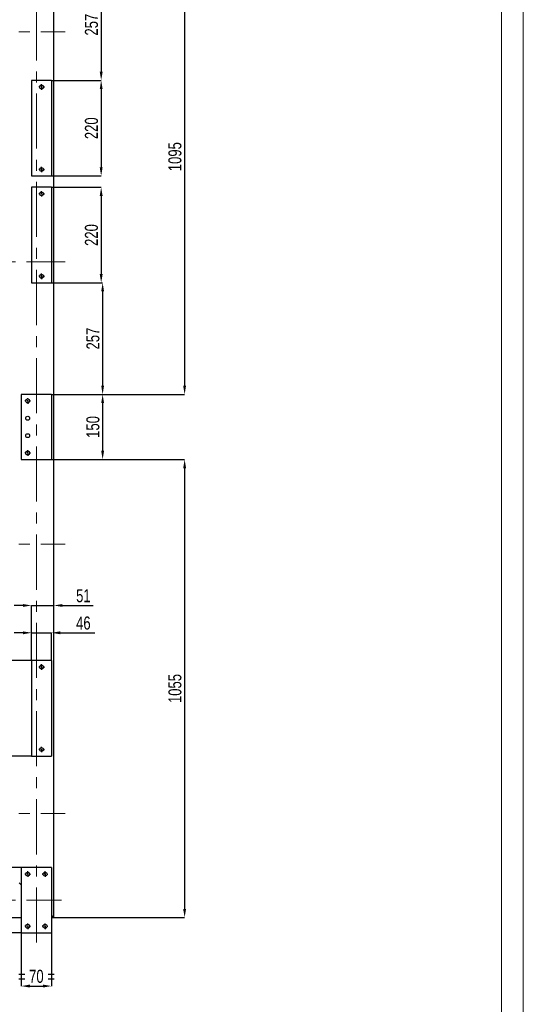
# Model space of a CAD drawing. Header units: millimetres. Extents: x 0 to 841, y 0 to 594.
# Tile 21 of 22: x 725 to 841, y 241 to 468. Entities that reach past the tile are written whole.
import ezdxf

# ---------------------------------------------------------------- set-up
doc = ezdxf.new("R2010")
doc.units = ezdxf.units.MM
doc.header["$PDSIZE"] = -1
doc.linetypes.add('CENTERX2', pattern=[20.32, 12.7, -2.54, 2.54, -2.54])
doc.layers.add('COTES', color=1, linetype='Continuous')
doc.layers.add('TRAIT-MIXTES', color=3, linetype='CENTERX2')
doc.layers.add('TRAIT-FORT', color=4, linetype='Continuous', lineweight=25)
doc.styles.add('SLDTEXTSTYLE0', font='TXT', dxfattribs={"width": 0.75})
doc.dimstyles.new('SLDDIMSTYLE2', dxfattribs={"dimtxt": 3, "dimasz": 2, "dimexe": 0, "dimexo": 0.0625, "dimgap": 0.75, "dimtad": 1, "dimdec": 0, "dimlfac": 10, "dimrnd": 1e-09, "dimzin": 12, "dimdsep": 46, "dimtxsty": 'SLDTEXTSTYLE0', "dimsah": 1, "dimcen": 0.09, "dimadec": 0, "dimazin": 3, "dimtfac": 1, "dimtdec": 0, "dimtofl": 0, "dimtmove": 0, "dimatfit": 3, "dimfxl": 1, "dimfrac": 2, "dimtolj": 1, "dimtzin": 12, "dimarcsym": 0})
doc.dimstyles.new('SLDDIMSTYLE3', dxfattribs={"dimtxt": 3, "dimasz": 2, "dimexe": 0, "dimexo": 0.0625, "dimgap": 0.75, "dimtad": 1, "dimdec": 0, "dimlfac": 10, "dimrnd": 1e-09, "dimzin": 12, "dimdsep": 46, "dimtxsty": 'SLDTEXTSTYLE0', "dimsah": 1, "dimcen": 0.09, "dimadec": 0, "dimazin": 3, "dimtfac": 1, "dimtdec": 0, "dimtmove": 0, "dimatfit": 0, "dimfxl": 1, "dimfrac": 2, "dimtolj": 1, "dimtzin": 12, "dimarcsym": 0})

# ---------------------------------------------------------------- blocks, each defined once
blk = doc.blocks.new('_D_35')
at = {"layer": 'COTES', "color": 0, "lineweight": -2, "transparency": 16777216}
for p, q in [((727.61, 320.3), (497.27, 320.3)), ((497.27, 318.3), (497.27, 300.3)), ((727.61, 298.3), (497.27, 298.3))]:
    blk.add_line(p, q, dxfattribs=at)
at = {"layer": 'COTES', "color": 0, "transparency": 16777216}
for points in [[(496.94, 318.3), (497.61, 318.3), (497.27, 320.3)], [(496.94, 300.3), (497.61, 300.3), (497.27, 298.3)]]:
    blk.add_solid(points, dxfattribs=at)
at = {"layer": 'Defpoints', "color": 0, "transparency": 16777216}
for p in [(727.67, 320.3), (497.27, 298.3), (727.67, 298.3)]:
    blk.add_point(p, dxfattribs=at)
at = {"layer": 'COTES', "color": 0, "transparency": 16777216, "insert": (493.52, 309.3), "char_height": 3, "attachment_point": 2, "rotation": 90, "style": 'SLDTEXTSTYLE0'}
blk.add_mtext('\\A1;220', dxfattribs=at)
blk = doc.blocks.new('_D_37')
at = {"layer": 'COTES', "color": 0, "lineweight": -2, "transparency": 16777216}
for p, q in [((732.34, 429.3), (743.7, 429.3)), ((743.7, 427.3), (743.7, 409.3)), ((732.34, 407.3), (743.7, 407.3))]:
    blk.add_line(p, q, dxfattribs=at)
at = {"layer": 'COTES', "color": 0, "transparency": 16777216}
for points in [[(743.37, 427.3), (744.04, 427.3), (743.7, 429.3)], [(743.37, 409.3), (744.04, 409.3), (743.7, 407.3)]]:
    blk.add_solid(points, dxfattribs=at)
at = {"layer": 'Defpoints', "color": 0, "transparency": 16777216}
for p in [(732.27, 429.3), (732.27, 407.3), (743.7, 407.3)]:
    blk.add_point(p, dxfattribs=at)
at = {"layer": 'COTES', "color": 0, "transparency": 16777216, "insert": (739.95, 418.3), "char_height": 3, "attachment_point": 2, "rotation": 90, "style": 'SLDTEXTSTYLE0'}
blk.add_mtext('\\A1;220', dxfattribs=at)
blk = doc.blocks.new('_D_38')
at = {"layer": 'COTES', "color": 0, "lineweight": -2, "transparency": 16777216}
for p, q in [((725.67, 326.69), (723.67, 326.69)), ((727.67, 320.36), (727.67, 326.69)), ((727.67, 326.69), (732.27, 326.69)), ((732.27, 320.36), (732.27, 326.69)), ((734.27, 326.69), (742.23, 326.69))]:
    blk.add_line(p, q, dxfattribs=at)
at = {"layer": 'COTES', "color": 0, "transparency": 16777216}
for points in [[(725.67, 327.02), (725.67, 326.35), (727.67, 326.69)], [(734.27, 327.02), (734.27, 326.35), (732.27, 326.69)]]:
    blk.add_solid(points, dxfattribs=at)
at = {"layer": 'Defpoints', "color": 0, "transparency": 16777216}
for p in [(727.67, 326.69), (727.67, 320.3), (732.27, 320.3)]:
    blk.add_point(p, dxfattribs=at)
at = {"layer": 'COTES', "color": 0, "transparency": 16777216, "insert": (739.6, 330.44), "char_height": 3, "attachment_point": 2, "style": 'SLDTEXTSTYLE0'}
blk.add_mtext('\\A1;46', dxfattribs=at)
blk = doc.blocks.new('_D_39')
at = {"layer": 'COTES', "color": 0, "lineweight": -2, "transparency": 16777216}
for p, q in [((725.67, 332.98), (723.67, 332.98)), ((727.67, 320.36), (727.67, 332.98)), ((727.67, 332.98), (732.77, 332.98)), ((732.77, 261.16), (732.77, 332.98)), ((734.77, 332.98), (741.85, 332.98))]:
    blk.add_line(p, q, dxfattribs=at)
at = {"layer": 'COTES', "color": 0, "transparency": 16777216}
for points in [[(725.67, 333.31), (725.67, 332.65), (727.67, 332.98)], [(734.77, 333.31), (734.77, 332.65), (732.77, 332.98)]]:
    blk.add_solid(points, dxfattribs=at)
at = {"layer": 'Defpoints', "color": 0, "transparency": 16777216}
for p in [(727.67, 332.98), (727.67, 320.3), (732.77, 261.1)]:
    blk.add_point(p, dxfattribs=at)
at = {"layer": 'COTES', "color": 0, "transparency": 16777216, "insert": (739.6, 336.73), "char_height": 3, "attachment_point": 2, "style": 'SLDTEXTSTYLE0'}
blk.add_mtext('\\A1;51', dxfattribs=at)
blk = doc.blocks.new('_D_52')
at = {"layer": 'COTES', "color": 0, "lineweight": -2, "transparency": 16777216}
for p, q in [((725.27, 257.54), (725.27, 245.32)), ((732.27, 257.54), (732.27, 245.32)), ((727.27, 245.32), (730.27, 245.32))]:
    blk.add_line(p, q, dxfattribs=at)
at = {"layer": 'COTES', "color": 0, "transparency": 16777216}
for points in [[(727.27, 245.66), (727.27, 244.99), (725.27, 245.32)], [(730.27, 245.66), (730.27, 244.99), (732.27, 245.32)]]:
    blk.add_solid(points, dxfattribs=at)
at = {"layer": 'Defpoints', "color": 0, "transparency": 16777216}
for p in [(725.27, 257.6), (732.27, 257.6), (732.27, 245.32)]:
    blk.add_point(p, dxfattribs=at)
at = {"layer": 'COTES', "color": 0, "transparency": 16777216, "insert": (728.77, 249.07), "char_height": 3, "attachment_point": 2, "style": 'SLDTEXTSTYLE0'}
blk.add_mtext('\\A1;= 70 =', dxfattribs=at)
blk = doc.blocks.new('_D_59')
at = {"layer": 'COTES', "color": 0, "lineweight": -2, "transparency": 16777216}
for p, q in [((732.34, 479.6), (743.7, 479.6)), ((743.7, 477.6), (743.7, 455.9)), ((732.34, 453.9), (743.7, 453.9))]:
    blk.add_line(p, q, dxfattribs=at)
at = {"layer": 'COTES', "color": 0, "transparency": 16777216}
for points in [[(743.37, 477.6), (744.04, 477.6), (743.7, 479.6)], [(743.37, 455.9), (744.04, 455.9), (743.7, 453.9)]]:
    blk.add_solid(points, dxfattribs=at)
at = {"layer": 'Defpoints', "color": 0, "transparency": 16777216}
for p in [(732.27, 479.6), (732.27, 453.9), (743.7, 453.9)]:
    blk.add_point(p, dxfattribs=at)
at = {"layer": 'COTES', "color": 0, "transparency": 16777216, "insert": (739.95, 466.75), "char_height": 3, "attachment_point": 2, "rotation": 90, "style": 'SLDTEXTSTYLE0'}
blk.add_mtext('\\A1;257', dxfattribs=at)
blk = doc.blocks.new('_D_60')
at = {"layer": 'COTES', "color": 0, "lineweight": -2, "transparency": 16777216}
for p, q in [((732.34, 453.9), (743.7, 453.9)), ((743.7, 451.9), (743.7, 433.9)), ((732.34, 431.9), (743.7, 431.9))]:
    blk.add_line(p, q, dxfattribs=at)
at = {"layer": 'COTES', "color": 0, "transparency": 16777216}
for points in [[(743.37, 451.9), (744.04, 451.9), (743.7, 453.9)], [(743.37, 433.9), (744.04, 433.9), (743.7, 431.9)]]:
    blk.add_solid(points, dxfattribs=at)
at = {"layer": 'Defpoints', "color": 0, "transparency": 16777216}
for p in [(732.27, 453.9), (732.27, 431.9), (743.7, 431.9)]:
    blk.add_point(p, dxfattribs=at)
at = {"layer": 'COTES', "color": 0, "transparency": 16777216, "insert": (739.95, 442.9), "char_height": 3, "attachment_point": 2, "rotation": 90, "style": 'SLDTEXTSTYLE0'}
blk.add_mtext('\\A1;220', dxfattribs=at)
blk = doc.blocks.new('_D_61')
at = {"layer": 'COTES', "color": 0, "lineweight": -2, "transparency": 16777216}
for p, q in [((732.34, 381.6), (744.04, 381.6)), ((744.04, 379.6), (744.04, 368.6)), ((732.34, 366.6), (744.04, 366.6))]:
    blk.add_line(p, q, dxfattribs=at)
at = {"layer": 'COTES', "color": 0, "transparency": 16777216}
for points in [[(743.71, 379.6), (744.37, 379.6), (744.04, 381.6)], [(743.71, 368.6), (744.37, 368.6), (744.04, 366.6)]]:
    blk.add_solid(points, dxfattribs=at)
at = {"layer": 'Defpoints', "color": 0, "transparency": 16777216}
for p in [(732.27, 381.6), (732.27, 366.6), (744.04, 366.6)]:
    blk.add_point(p, dxfattribs=at)
at = {"layer": 'COTES', "color": 0, "transparency": 16777216, "insert": (740.29, 374.1), "char_height": 3, "attachment_point": 2, "rotation": 90, "style": 'SLDTEXTSTYLE0'}
blk.add_mtext('\\A1;150', dxfattribs=at)
blk = doc.blocks.new('_D_62')
at = {"layer": 'COTES', "color": 0, "lineweight": -2, "transparency": 16777216}
for p, q in [((699.64, 491.1), (762.94, 491.1)), ((762.94, 489.1), (762.94, 383.6)), ((732.34, 381.6), (762.94, 381.6))]:
    blk.add_line(p, q, dxfattribs=at)
at = {"layer": 'COTES', "color": 0, "transparency": 16777216}
for points in [[(762.6, 489.1), (763.27, 489.1), (762.94, 491.1)], [(762.6, 383.6), (763.27, 383.6), (762.94, 381.6)]]:
    blk.add_solid(points, dxfattribs=at)
at = {"layer": 'Defpoints', "color": 0, "transparency": 16777216}
for p in [(699.57, 491.1), (732.27, 381.6), (762.94, 381.6)]:
    blk.add_point(p, dxfattribs=at)
at = {"layer": 'COTES', "color": 0, "transparency": 16777216, "insert": (759.19, 436.35), "char_height": 3, "attachment_point": 2, "rotation": 90, "style": 'SLDTEXTSTYLE0'}
blk.add_mtext('\\A1;1095', dxfattribs=at)
blk = doc.blocks.new('_D_63')
at = {"layer": 'COTES', "color": 0, "lineweight": -2, "transparency": 16777216}
for p, q in [((732.34, 366.6), (762.94, 366.6)), ((762.94, 364.6), (762.94, 263.1)), ((732.84, 261.1), (762.94, 261.1))]:
    blk.add_line(p, q, dxfattribs=at)
at = {"layer": 'COTES', "color": 0, "transparency": 16777216}
for points in [[(762.6, 364.6), (763.27, 364.6), (762.94, 366.6)], [(762.6, 263.1), (763.27, 263.1), (762.94, 261.1)]]:
    blk.add_solid(points, dxfattribs=at)
at = {"layer": 'Defpoints', "color": 0, "transparency": 16777216}
for p in [(732.27, 366.6), (732.77, 261.1), (762.94, 261.1)]:
    blk.add_point(p, dxfattribs=at)
at = {"layer": 'COTES', "color": 0, "transparency": 16777216, "insert": (759.19, 313.85), "char_height": 3, "attachment_point": 2, "rotation": 90, "style": 'SLDTEXTSTYLE0'}
blk.add_mtext('\\A1;1055', dxfattribs=at)
blk = doc.blocks.new('_D_65')
at = {"layer": 'COTES', "color": 0, "lineweight": -2, "transparency": 16777216}
for p, q in [((725.21, 272.6), (497.27, 272.6)), ((497.27, 270.6), (497.27, 259.6)), ((725.21, 257.6), (497.27, 257.6))]:
    blk.add_line(p, q, dxfattribs=at)
at = {"layer": 'COTES', "color": 0, "transparency": 16777216}
for points in [[(496.94, 270.6), (497.61, 270.6), (497.27, 272.6)], [(496.94, 259.6), (497.61, 259.6), (497.27, 257.6)]]:
    blk.add_solid(points, dxfattribs=at)
at = {"layer": 'Defpoints', "color": 0, "transparency": 16777216}
for p in [(725.27, 272.6), (497.27, 257.6), (725.27, 257.6)]:
    blk.add_point(p, dxfattribs=at)
at = {"layer": 'COTES', "color": 0, "transparency": 16777216, "insert": (493.52, 265.1), "char_height": 3, "attachment_point": 2, "rotation": 90, "style": 'SLDTEXTSTYLE0'}
blk.add_mtext('\\A1;=150=', dxfattribs=at)
blk = doc.blocks.new('_D_66')
at = {"layer": 'COTES', "color": 0, "lineweight": -2, "transparency": 16777216}
for p, q in [((732.34, 407.3), (744.04, 407.3)), ((744.04, 405.3), (744.04, 383.6)), ((732.34, 381.6), (744.04, 381.6))]:
    blk.add_line(p, q, dxfattribs=at)
at = {"layer": 'COTES', "color": 0, "transparency": 16777216}
for points in [[(743.71, 405.3), (744.37, 405.3), (744.04, 407.3)], [(743.71, 383.6), (744.37, 383.6), (744.04, 381.6)]]:
    blk.add_solid(points, dxfattribs=at)
at = {"layer": 'Defpoints', "color": 0, "transparency": 16777216}
for p in [(732.27, 407.3), (732.27, 381.6), (744.04, 381.6)]:
    blk.add_point(p, dxfattribs=at)
at = {"layer": 'COTES', "color": 0, "transparency": 16777216, "insert": (740.29, 394.45), "char_height": 3, "attachment_point": 2, "rotation": 90, "style": 'SLDTEXTSTYLE0'}
blk.add_mtext('\\A1;257', dxfattribs=at)
blk = doc.blocks.new('SW_CENTERMARKSYMBOL_8')
at = {"layer": 'TRAIT-MIXTES', "color": 0}
for p, q in [((-0.4, 0), (-0.65, 0)), ((0, 0), (-0.2, 0)), ((0, 0.4), (0, 0.65)), ((0, 0), (0, 0.2)), ((0, 0), (0, -0.2)), ((0, 0), (0.2, 0)), ((0.4, 0), (0.65, 0)), ((0, -0.4), (0, -0.65))]:
    blk.add_line(p, q, dxfattribs=at)
blk = doc.blocks.new('SW_CENTERMARKSYMBOL_9')
at = {"layer": 'TRAIT-MIXTES', "color": 0}
for p, q in [((-0.4, 0), (-0.65, 0)), ((0, 0), (-0.2, 0)), ((0, 0.4), (0, 0.65)), ((0, 0), (0, 0.2)), ((0, 0), (0, -0.2)), ((0, 0), (0.2, 0)), ((0.4, 0), (0.65, 0)), ((0, -0.4), (0, -0.65))]:
    blk.add_line(p, q, dxfattribs=at)
blk = doc.blocks.new('SW_CENTERMARKSYMBOL_10')
at = {"layer": 'TRAIT-MIXTES', "color": 0}
for p, q in [((-0.4, 0), (-0.65, 0)), ((0, 0), (-0.2, 0)), ((0, 0.4), (0, 0.65)), ((0, 0), (0, 0.2)), ((0, 0), (0, -0.2)), ((0, 0), (0.2, 0)), ((0.4, 0), (0.65, 0)), ((0, -0.4), (0, -0.65))]:
    blk.add_line(p, q, dxfattribs=at)
blk = doc.blocks.new('SW_CENTERMARKSYMBOL_11')
at = {"layer": 'TRAIT-MIXTES', "color": 0}
for p, q in [((-0.4, 0), (-0.65, 0)), ((0, 0), (-0.2, 0)), ((0, 0.4), (0, 0.65)), ((0, 0), (0, 0.2)), ((0, 0), (0, -0.2)), ((0, 0), (0.2, 0)), ((0.4, 0), (0.65, 0)), ((0, -0.4), (0, -0.65))]:
    blk.add_line(p, q, dxfattribs=at)
blk = doc.blocks.new('SW_CENTERMARKSYMBOL_114')
at = {"layer": 'TRAIT-MIXTES', "color": 0}
for p, q in [((-0.4, 0), (-0.64, 0)), ((0, 0), (-0.2, 0)), ((0, 0.4), (0, 0.64)), ((0, 0), (0, 0.2)), ((0, 0), (0, -0.2)), ((0, 0), (0.2, 0)), ((0.4, 0), (0.64, 0)), ((0, -0.4), (0, -0.64))]:
    blk.add_line(p, q, dxfattribs=at)
blk = doc.blocks.new('SW_CENTERMARKSYMBOL_115')
at = {"layer": 'TRAIT-MIXTES', "color": 0}
for p, q in [((-0.4, 0), (-0.64, 0)), ((0, 0), (-0.2, 0)), ((0, 0.4), (0, 0.64)), ((0, 0), (0, 0.2)), ((0, 0), (0, -0.2)), ((0, 0), (0.2, 0)), ((0.4, 0), (0.64, 0)), ((0, -0.4), (0, -0.64))]:
    blk.add_line(p, q, dxfattribs=at)
blk = doc.blocks.new('SW_CENTERMARKSYMBOL_124')
at = {"layer": 'TRAIT-MIXTES', "color": 0}
for p, q in [((-0.4, 0), (-0.64, 0)), ((0, 0), (-0.2, 0)), ((0, 0.4), (0, 0.64)), ((0, 0), (0, 0.2)), ((0, 0), (0, -0.2)), ((0, 0), (0.2, 0)), ((0.4, 0), (0.64, 0)), ((0, -0.4), (0, -0.64))]:
    blk.add_line(p, q, dxfattribs=at)
blk = doc.blocks.new('SW_CENTERMARKSYMBOL_125')
at = {"layer": 'TRAIT-MIXTES', "color": 0}
for p, q in [((-0.4, 0), (-0.64, 0)), ((0, 0), (-0.2, 0)), ((0, 0.4), (0, 0.64)), ((0, 0), (0, 0.2)), ((0, 0), (0, -0.2)), ((0, 0), (0.2, 0)), ((0.4, 0), (0.64, 0)), ((0, -0.4), (0, -0.64))]:
    blk.add_line(p, q, dxfattribs=at)
blk = doc.blocks.new('SW_CENTERMARKSYMBOL_126')
at = {"layer": 'TRAIT-MIXTES', "color": 0}
for p, q in [((-0.4, 0), (-0.65, 0)), ((0, 0), (-0.2, 0)), ((0, 0.4), (0, 0.65)), ((0, 0), (0, 0.2)), ((0, 0), (0, -0.2)), ((0, 0), (0.2, 0)), ((0.4, 0), (0.65, 0)), ((0, -0.4), (0, -0.65))]:
    blk.add_line(p, q, dxfattribs=at)
blk = doc.blocks.new('SW_CENTERMARKSYMBOL_127')
at = {"layer": 'TRAIT-MIXTES', "color": 0}
for p, q in [((-0.4, 0), (-0.65, 0)), ((0, 0), (-0.2, 0)), ((0, 0.4), (0, 0.65)), ((0, 0), (0, 0.2)), ((0, 0), (0, -0.2)), ((0, 0), (0.2, 0)), ((0.4, 0), (0.65, 0)), ((0, -0.4), (0, -0.65))]:
    blk.add_line(p, q, dxfattribs=at)
blk = doc.blocks.new('SW_CENTERMARKSYMBOL_128')
at = {"layer": 'TRAIT-MIXTES', "color": 0}
for p, q in [((-0.4, 0), (-0.64, 0)), ((0, 0), (-0.2, 0)), ((0, 0.4), (0, 0.64)), ((0, 0), (0, 0.2)), ((0, 0), (0, -0.2)), ((0, 0), (0.2, 0)), ((0.4, 0), (0.64, 0)), ((0, -0.4), (0, -0.64))]:
    blk.add_line(p, q, dxfattribs=at)
blk = doc.blocks.new('SW_CENTERMARKSYMBOL_129')
at = {"layer": 'TRAIT-MIXTES', "color": 0}
for p, q in [((-0.4, 0), (-0.64, 0)), ((0, 0), (-0.2, 0)), ((0, 0.4), (0, 0.64)), ((0, 0), (0, 0.2)), ((0, 0), (0, -0.2)), ((0, 0), (0.2, 0)), ((0.4, 0), (0.64, 0)), ((0, -0.4), (0, -0.64))]:
    blk.add_line(p, q, dxfattribs=at)

msp = doc.modelspace()

# ---------------------------------------------------------------- linework, layer by layer
at = {"lineweight": 18}
for p, q in [((841, 594), (841, 0)), ((836, 589), (836, 5))]:
    msp.add_line(p, q, dxfattribs=at)
at = {"layer": 'TRAIT-FORT', "lineweight": 25}
for p, q in [((732.77, 261.1), (732.77, 491.1)), ((727.67, 453.9), (727.67, 431.9)), ((732.27, 453.9), (727.67, 453.9)), ((732.27, 453.9), (732.27, 431.9)), ((727.67, 431.9), (732.27, 431.9)), ((727.67, 429.3), (727.67, 407.3)), ((732.27, 429.3), (727.67, 429.3)), ((732.27, 429.3), (732.27, 407.3)), ((727.67, 407.3), (732.27, 407.3)), ((725.27, 381.6), (725.27, 366.6)), ((732.27, 381.6), (725.27, 381.6)), ((732.27, 381.6), (732.27, 366.6)), ((725.27, 366.6), (732.27, 366.6)), ((727.67, 320.3), (727.67, 298.3)), ((732.27, 320.3), (727.67, 320.3)), ((732.27, 320.3), (732.27, 298.3)), ((727.67, 298.3), (732.27, 298.3)), ((725.27, 272.6), (725.27, 257.6)), ((732.27, 272.6), (725.27, 272.6)), ((732.27, 272.6), (732.27, 257.6)), ((725.27, 268.6), (724.77, 269.1)), ((724.77, 269.1), (725.27, 268.6)), ((696.27, 261.1), (725.27, 261.1)), ((732.77, 261.1), (732.27, 261.6)), ((732.27, 261.6), (732.77, 261.1)), ((732.27, 261.1), (732.77, 261.1)), ((725.27, 257.6), (732.27, 257.6))]:
    msp.add_line(p, q, dxfattribs=at)
for centre, radius in [((729.97, 452.4), 0.44), ((729.97, 433.4), 0.44), ((729.97, 427.8), 0.44), ((729.97, 408.8), 0.44), ((726.77, 380.1), 0.45), ((726.77, 376.1), 0.45), ((726.77, 372.1), 0.45), ((726.77, 368.1), 0.45), ((729.97, 318.8), 0.44), ((729.97, 299.8), 0.44), ((726.77, 271.1), 0.45), ((730.77, 271.1), 0.45), ((726.77, 259.1), 0.45), ((730.77, 259.1), 0.45)]:
    msp.add_circle(centre, radius, dxfattribs=at)
at = {"layer": 'TRAIT-MIXTES', "lineweight": 18}
for p, q in [((728.77, 255.32), (728.77, 496.27)), ((506.26, 465.1), (735.44, 465.1)), ((503, 412.1), (735.44, 412.1)), ((506.26, 347.1), (735.44, 347.1)), ((506.26, 285.1), (735.44, 285.1)), ((503, 265.1), (734.57, 265.1))]:
    msp.add_line(p, q, dxfattribs=at)

# ---------------------------------------------------------------- block references
at = {"layer": 'TRAIT-MIXTES'}
for name, p in [('SW_CENTERMARKSYMBOL_129', (729.97, 452.4)), ('SW_CENTERMARKSYMBOL_128', (729.97, 433.4)), ('SW_CENTERMARKSYMBOL_125', (729.97, 427.8)), ('SW_CENTERMARKSYMBOL_124', (729.97, 408.8)), ('SW_CENTERMARKSYMBOL_126', (726.77, 380.1)), ('SW_CENTERMARKSYMBOL_127', (726.77, 368.1)), ('SW_CENTERMARKSYMBOL_115', (729.97, 318.8)), ('SW_CENTERMARKSYMBOL_114', (729.97, 299.8)), ('SW_CENTERMARKSYMBOL_9', (726.77, 271.1)), ('SW_CENTERMARKSYMBOL_8', (730.77, 271.1)), ('SW_CENTERMARKSYMBOL_10', (726.77, 259.1)), ('SW_CENTERMARKSYMBOL_11', (730.77, 259.1))]:
    msp.add_blockref(name, p, dxfattribs=at)

# ---------------------------------------------------------------- dimensions: what is measured, and where the dimension line sits
at = {"layer": 'COTES'}
for base, p1, p2, angle, dimstyle, picture, middle in [((762.94, 381.6), (699.57, 491.1), (732.27, 381.6), 90, 'SLDDIMSTYLE2', '_D_62', (762.94, 436.35)), ((743.7, 453.9), (732.27, 479.6), (732.27, 453.9), 90, 'SLDDIMSTYLE2', '_D_59', (743.7, 466.75)), ((743.7, 431.9), (732.27, 453.9), (732.27, 431.9), 90, 'SLDDIMSTYLE2', '_D_60', (743.7, 442.9)), ((743.7, 407.3), (732.27, 429.3), (732.27, 407.3), 90, 'SLDDIMSTYLE2', '_D_37', (743.7, 418.3)), ((744.04, 381.6), (732.27, 407.3), (732.27, 381.6), 90, 'SLDDIMSTYLE2', '_D_66', (744.04, 394.45)), ((744.04, 366.6), (732.27, 381.6), (732.27, 366.6), 90, 'SLDDIMSTYLE2', '_D_61', (744.04, 374.1)), ((762.94, 261.1), (732.27, 366.6), (732.77, 261.1), 90, 'SLDDIMSTYLE2', '_D_63', (762.94, 313.85)), ((727.67, 326.69), (732.27, 320.3), (727.67, 320.3), 0, 'SLDDIMSTYLE3', '_D_38', (739.6, 326.69)), ((497.27, 298.3), (727.67, 320.3), (727.67, 298.3), 90, 'SLDDIMSTYLE2', '_D_35', (497.27, 309.3))]:
    dim = msp.add_linear_dim(base=base, p1=p1, p2=p2, angle=angle, dimstyle=dimstyle, dxfattribs=at)
    dim.commit()
    dim.dimension.update_dxf_attribs({"geometry": picture, "text_midpoint": middle, "dimtype": 160})
dim = msp.add_linear_dim(base=(727.67, 332.98), p1=(732.77, 261.1), p2=(727.67, 320.3), dimstyle='SLDDIMSTYLE3', dxfattribs=at)
dim.commit()
dim.dimension.update_dxf_attribs({"geometry": '_D_39', "text_midpoint": (739.6, 332.98), "dimtype": 160})
dim = msp.add_linear_dim(base=(497.27, 257.6), p1=(725.27, 272.6), p2=(725.27, 257.6), angle=90, text='=<>=', dimstyle='SLDDIMSTYLE2', dxfattribs=at)
dim.commit()
dim.dimension.update_dxf_attribs({"geometry": '_D_65', "text_midpoint": (497.27, 265.1), "dimtype": 160})
dim = msp.add_linear_dim(base=(732.27, 245.32), p1=(725.27, 257.6), p2=(732.27, 257.6), text='= <> =', dimstyle='SLDDIMSTYLE3', dxfattribs=at)
dim.commit()
dim.dimension.update_dxf_attribs({"geometry": '_D_52', "text_midpoint": (728.77, 245.32), "dimtype": 160})

doc.saveas('drawing.dxf')
